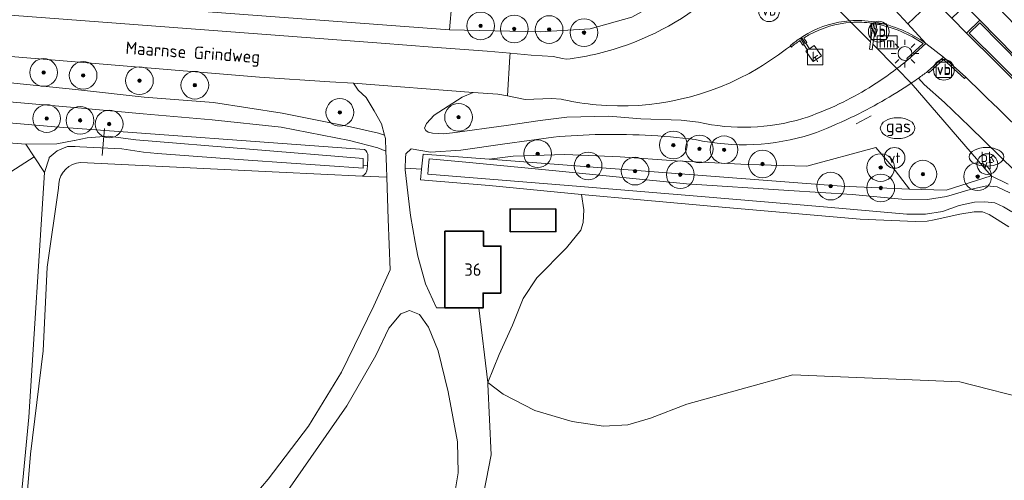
# Model space of a CAD drawing. Header units: metres. Extents: x 153919 to 160124, y 449312 to 452850.
# Tile 17 of 81: x 156068 to 156211, y 450953 to 451020. Entities that reach past the tile are written whole.
import ezdxf
from ezdxf.enums import TextEntityAlignment as Align

# ---------------------------------------------------------------- set-up
doc = ezdxf.new("R2010")
doc.units = ezdxf.units.M
for name, color, linetype, lineweight in [('B-WE-GR-BEPLANTING_CULTUUR_BOSPLANTSOEN-GV', 90, 'Continuous', 18), ('B-WE-GR-BOOM-S', 90, 'Continuous', 25), ('B-WE-GR-BOS_GEMENGD-GV', 40, 'Continuous', 13), ('B-WE-GR-BOS_LOOF-GV', 40, 'Continuous', 13), ('B-WE-GR-GROENVOORZIENING-GV', 80, 'Continuous', 18), ('B-WE-IE-MEUBILAIR_WATERWEGMEUBILAIR-S', 150, 'Continuous', 25), ('B-WE-IE-MEUBILAIR_WEGMEUBILAIR-GV', 7, 'Continuous', 18), ('B-WE-IE-MEUBILAIR_WEGMEUBILAIR-S', 7, 'Continuous', 25), ('B-WE-IE-MEUBILAIR_WEGMEUBILAIR_PAAL-S', 7, 'Continuous', 25), ('B-WE-IE-TERREINAFSCHEIDING_KUNSTMATIG_HEKWERK-G', 20, 'IE-TERREINAFSCHEIDING-KUNSTMATIG', 18), ('B-WE-KL-ET_LS_OV_LICHTMAST-S', 190, 'Continuous', 25), ('B-WE-KL-GAS_PUT-S', 30, 'Continuous', 25), ('B-WE-KL-WATER-S', 170, 'Continuous', 25), ('B-WE-KW-KUNSTWERK_STUW-G', 170, 'Continuous', 18), ('B-WE-OG-BEBOUWING-GV', 7, 'Continuous', 35), ('B-WE-OG-BEBOUWING-T18', 7, 'Continuous', 18), ('B-WE-OG-TERREIN_CULTUURSCHEIDING-GV', 7, 'Continuous', 18), ('B-WE-OG-TERREIN_ERF-GV', 7, 'Continuous', 18), ('B-WE-OG-TOPOGRAFIE-T18', 7, 'Continuous', 18), ('B-WE-OG-TOPOGRAFIE_WATER-GV', 130, 'Continuous', 18), ('B-WE-OG-TOPOGRAFIE_WATER_SLOOT-GV', 120, 'Continuous', 18), ('B-WE-RI-GWA_KOLK-S', 30, 'Continuous', 25), ('B-WE-VH-VERHARDING_ASFALT-GV', 252, 'Continuous', 18), ('B-WE-VH-VERHARDING_GESLOTEN-GV', 252, 'Continuous', 18), ('B-WE-VH-VERHARDING_OPEN-GV', 252, 'Continuous', 18)]:
    doc.layers.add(name, color=color, linetype=linetype, lineweight=lineweight)
doc.styles.add('NLCS-ISO', font='NLCS-ISO.ttf')
doc.styles.add('NLCS-ISO-M1000-T18', font='NLCS-ISO.ttf', dxfattribs={"height": 1.8})
doc.linetypes.add('IE-TERREINAFSCHEIDING-KUNSTMATIG', pattern='A,4,[82,NLCS.SHX,S=0.75,R=90,X=0,Y=0],4,-2', length=10)

# ---------------------------------------------------------------- blocks, each defined once
blk = doc.blocks.new('SIE-WEG_VERKEERSBORD-SO')
at = {"color": 0, "linetype": 'ByBlock', "lineweight": 18}
blk.add_lwpolyline([(-1.125, -1.125), (1.125, -1.125), (1.125, 1.125), (-1.125, 1.125)], close=True, dxfattribs=at)
at = {"color": 0, "linetype": 'ByBlock', "lineweight": 18, "style": 'NLCS-ISO'}
blk.add_text('vb', height=1.5, dxfattribs=at).set_placement((0, 0), align=Align.MIDDLE_CENTER)
blk = doc.blocks.new('SIE-WATER_VERKLIKKER_TRANSPORTLEIDING-SO')
at = {"color": 0, "linetype": 'ByBlock', "lineweight": 18}
blk.add_circle((0, 0), 1.5, dxfattribs=at)
at = {"color": 0, "linetype": 'ByBlock', "lineweight": 18, "style": 'NLCS-ISO'}
blk.add_text('vt', height=1.5, dxfattribs=at).set_placement((0, 0), align=Align.MIDDLE_CENTER)
blk = doc.blocks.new('SKL-ET_OV_LICHTMAST-SO')
at = {"color": 0, "linetype": 'ByBlock', "lineweight": 18}
for points in [[(0, 2), (0, 1.25)], [(-1.25, 0), (-2, 0)], [(-1.41, 1.41), (-0.88, 0.88)], [(0.88, 0.88), (1.41, 1.41)], [(2, 0), (1.25, 0)], [(-1.41, -1.41), (-0.88, -0.88)], [(0, -1.25), (0, -2)], [(0.88, -0.88), (1.41, -1.41)]]:
    blk.add_lwpolyline(points, dxfattribs=at)
blk.add_circle((0, 0), 1, dxfattribs=at)
blk = doc.blocks.new('SIE-WEG_PAAL_VERKEERSBORD-SO')
at = {"color": 0, "linetype": 'ByBlock', "lineweight": 18}
blk.add_circle((0, 0), 1.5, dxfattribs=at)
at = {"color": 0, "linetype": 'ByBlock', "lineweight": 18, "style": 'NLCS-ISO'}
blk.add_text('vb', height=1.5, dxfattribs=at).set_placement((0, 0.13), align=Align.MIDDLE_CENTER)
blk = doc.blocks.new('SIE-WEG_PAAL_HECTOMETERPAAL-SO')
at = {"color": 0, "linetype": 'ByBlock', "lineweight": 18}
blk.add_lwpolyline([(-1.44375, -0.94375), (1.44375, -0.94375), (1.44375, 0.94375), (-1.44375, 0.94375)], close=True, dxfattribs=at)
at = {"color": 0, "linetype": 'ByBlock', "lineweight": 18, "style": 'NLCS-ISO'}
blk.add_text('hm', height=1.5, dxfattribs=at).set_placement((0, 0), align=Align.MIDDLE_CENTER)
at = {"style": 'NLCS-ISO'}
blk.add_attdef('WAARDE', (2.13125, -1.69375), '', height=1.5, dxfattribs=at)
blk = doc.blocks.new('SRI-KOLK-SO')
at = {"color": 0, "linetype": 'ByBlock', "lineweight": 18}
blk.add_lwpolyline([(-1.125, -1.125), (1.125, -1.125), (1.125, 1.125), (-1.125, 1.125)], close=True, dxfattribs=at)
at = {"color": 0, "linetype": 'ByBlock', "lineweight": 18, "style": 'NLCS-ISO'}
blk.add_text('k', height=1.5, dxfattribs=at).set_placement((0, 0), align=Align.MIDDLE_CENTER)
blk = doc.blocks.new('SKL-GAS_PUT-SO')
at = {"color": 0, "linetype": 'ByBlock', "lineweight": 18}
blk.add_ellipse((0, 0), major_axis=(2.5, 0), ratio=0.601255, dxfattribs=at)
at = {"color": 0, "linetype": 'ByBlock', "lineweight": 18, "style": 'NLCS-ISO'}
blk.add_text('gas', height=1.8, dxfattribs=at).set_placement((0.12, 0.3), align=Align.MIDDLE_CENTER)
blk = doc.blocks.new('SKL-WATER_BRANDKRAAN_BRANDPUT-SO')
at = {"color": 0, "linetype": 'ByBlock', "lineweight": 18}
blk.add_ellipse((0, 0), major_axis=(2.5, 0), ratio=0.54, dxfattribs=at)
at = {"color": 0, "linetype": 'ByBlock', "lineweight": 18, "style": 'NLCS-ISO'}
blk.add_text('bk', height=1.5, dxfattribs=at).set_placement((0.16, 0), align=Align.MIDDLE_CENTER)
blk = doc.blocks.new('SGR-BOOM_01-SO')
at = {"linetype": 'ByBlock', "lineweight": 18}
h = blk.add_hatch(color=0, dxfattribs=at)
h.dxf.hatch_style = 1
edge = h.paths.add_edge_path()
edge.add_arc((0, 0), 0.25, 0, 360)
at = {"color": 0, "linetype": 'ByBlock', "lineweight": 18}
for radius in [2, 0.25]:
    blk.add_circle((0, 0), radius, dxfattribs=at)

msp = doc.modelspace()

# ---------------------------------------------------------------- linework, layer by layer
at = {"layer": 'B-WE-GR-BEPLANTING_CULTUUR_BOSPLANTSOEN-GV', "flags": 128}
for points in [[(156131.143, 451026.303), (156130.507, 451018.538), (156143.565, 451018.239), (156150.803, 451018.684), (156156.816, 451020.354), (156163.342, 451024.02), (156158.935, 451023.925)], [(156136.233, 450999.859), (156149.379, 450998.862), (156187.061, 450995.967), (156196.884, 450995.542), (156194.363, 450998.827), (156192.057, 451001.562), (156182.094, 450998.864), (156173.519, 450999.086), (156163.164, 450999.643), (156155.146, 451000.2), (156147.129, 451000.534), (156139.668, 451000.311)]]:
    msp.add_lwpolyline(points, close=True, dxfattribs=at)
at = {"layer": 'B-WE-GR-BOS_GEMENGD-GV', "flags": 128}
for points in [[(156189.78, 450991.202), (156170.373, 450992.857), (156158.057, 450993.968), (156149.544, 450994.779), (156149.875, 450992.519), (156149.807, 450990.69), (156149.469, 450989.607), (156147.369, 450987.033), (156143.103, 450982.699), (156141.139, 450979.719), (156139.581, 450975.859), (156137.685, 450971.66), (156136.015, 450967.583), (156138.227, 450965.904), (156142.832, 450963.534), (156148.182, 450961.976), (156152.72, 450961.299), (156156.241, 450961.502), (156159.492, 450962.45), (156164.774, 450964.482), (156180.066, 450968.71), (156204.164, 450967.67), (156215.086, 450964.896)], [(156211.245, 450990.097), (156208.421, 450991.863), (156207.451, 450992.235), (156206.235, 450992.245), (156204.164, 450991.897), (156200.438, 450991.076), (156199.426, 450990.882), (156197.764, 450990.854), (156189.78, 450991.202)]]:
    msp.add_lwpolyline(points, dxfattribs=at)
at = {"layer": 'B-WE-GR-BOS_LOOF-GV', "flags": 128}
for points in [[(156060.099, 451023.836), (156130.507, 451018.538), (156131.143, 451026.303)], [(156083.581, 450929.536), (156099.398, 450947.848), (156104.302, 450953.617), (156110.136, 450961.302), (156114.886, 450969.07), (156119.584, 450978.68), (156121.939, 450983.878), (156121.656, 450991.201), (156121.449, 450997.251), (156117.935, 450997.421), (156105.917, 450998.001), (156077.234, 450999.357)], [(156074.082, 450996.298), (156074.025, 450995.664), (156072.418, 450984.261), (156071.836, 450972.177), (156070.009, 450957.233), (156066.737, 450917.922), (156065.241, 450906.082), (156065.518, 450898.19), (156065.532, 450891.045), (156065.166, 450886.027), (156064.833, 450883.244), (156064.699, 450882.907), (156063.289, 450879.342), (156063.128, 450878.936), (156060.258, 450873.476), (156057.811, 450869.409), (156055.433, 450867.411), (156053.055, 450866.032)], [(156119.017, 450933.864), (156125.585, 450940.636), (156127.901, 450942.387), (156129.496, 450944.473), (156129.586, 450944.672), (156130.542, 450947.488), (156131.188, 450951.074), (156131.726, 450954.549), (156131.657, 450959.047), (156130.295, 450966.23), (156128.853, 450972.158), (156127.448, 450975.603), (156126.142, 450977.427), (156124.708, 450977.995), (156123.461, 450977.534), (156121.723, 450975.442), (156119.865, 450971.481), (156115.648, 450964.213), (156105.254, 450949.285), (156086.012, 450927.304)]]:
    msp.add_lwpolyline(points, dxfattribs=at)
at = {"layer": 'B-WE-GR-BOS_LOOF-GV'}
msp.add_lwpolyline([(156077.234, 450999.357, 0.3726989), (156074.082, 450996.298)], format="xyb", dxfattribs=at)
at = {"layer": 'B-WE-GR-GROENVOORZIENING-GV'}
for points in [[(156191.786, 451019.699, 0.0609543), (156188.259, 451019.852)], [(156199.264, 451016.593, 0.1091888), (156191.993, 451019.663)], [(156195.084, 451012.95, 0.0112562), (156196.662, 451014.22)], [(156199.503, 451012.508, -0.0062545), (156198.176, 451011.553)], [(156198.176, 451011.553, -0.0051672), (156197.158, 451010.852)], [(156229.895, 450987.42, 0.0016471), (156205.009, 451011.711)]]:
    msp.add_lwpolyline(points, format="xyb", dxfattribs=at)
at = {"layer": 'B-WE-GR-GROENVOORZIENING-GV', "flags": 128}
for points in [[(156188.259, 451019.852), (156188.49, 451019.618), (156191.288, 451016.789), (156191.568, 451018.725)], [(156191.568, 451018.725), (156191.617, 451018.719), (156191.786, 451019.699)], [(156191.993, 451019.663), (156191.86, 451018.685), (156191.993, 451018.667), (156191.62, 451016.453), (156195.084, 451012.95)], [(156196.662, 451014.22), (156199.264, 451016.593)], [(156205.009, 451011.711), (156201.804, 451014.613), (156199.503, 451012.508)], [(156197.158, 451010.852), (156208.673, 450997.446), (156211.157, 450996.226)], [(156198.176, 451011.553), (156199.021, 451010.669), (156201.953, 451008.067), (156205.545, 451004.561), (156214.325, 450995.993), (156222.754, 450987.767), (156230.607, 450980.103), (156239.649, 450971.334), (156251.657, 450960.075), (156264.262, 450948.527), (156294.202, 450921.023), (156303.053, 450912.717), (156306.518, 450916.441), (156290.442, 450931.435), (156259.935, 450959.143)], [(156327.644, 450896.496), (156320.518, 450903.384), (156306.518, 450916.441), (156303.053, 450912.717), (156294.202, 450921.023), (156264.262, 450948.527), (156251.657, 450960.075), (156239.649, 450971.334), (156230.607, 450980.103), (156222.754, 450987.767), (156214.325, 450995.993), (156205.545, 451004.561), (156201.953, 451008.067), (156199.021, 451010.669), (156198.176, 451011.553)]]:
    msp.add_lwpolyline(points, dxfattribs=at)
at = {"layer": 'B-WE-IE-MEUBILAIR_WEGMEUBILAIR-GV'}
for points in [[(156188.259, 451019.852, 0.1092247), (156182.237, 451018.016)], [(156182.368, 451017.803, -0.1130382), (156188.49, 451019.618)], [(156191.786, 451019.699, 0.0609543), (156188.259, 451019.852)], [(156188.49, 451019.618, -0.0525843), (156191.495, 451019.492)], [(156199.264, 451016.593, 0.1091888), (156191.993, 451019.663)], [(156192.205, 451019.368, -0.1010616), (156198.864, 451016.567)], [(156182.237, 451018.016, 0.0096954), (156181.289, 451017.429)], [(156181.643, 451017.355, -0.0026131), (156182.368, 451017.803)], [(156180.241, 451016.715, -0.0057882), (156179.68, 451016.248)], [(156179.841, 451016.057, 0.004907), (156180.403, 451016.524)], [(156181.166, 451017.349, 0.0108844), (156180.241, 451016.715)], [(156180.403, 451016.524, -0.0085791), (156181.07, 451016.985)]]:
    msp.add_lwpolyline(points, format="xyb", dxfattribs=at)
at = {"layer": 'B-WE-IE-MEUBILAIR_WEGMEUBILAIR-GV', "flags": 128}
for points in [[(156188.49, 451019.618), (156188.259, 451019.852)], [(156188.259, 451019.852), (156188.49, 451019.618)], [(156191.495, 451019.492), (156191.369, 451018.753), (156191.568, 451018.725), (156191.617, 451018.719), (156191.786, 451019.699)], [(156191.993, 451019.663), (156191.86, 451018.685), (156191.993, 451018.667)], [(156191.993, 451018.667), (156192.107, 451018.652), (156192.205, 451019.368)], [(156236.859, 450989.643), (156222.081, 451004.619), (156207.042, 451019.924), (156205.143, 451018.062), (156214.003, 451009.315)], [(156214.18, 451009.492), (156205.499, 451018.061), (156207.039, 451019.571), (156221.903, 451004.444), (156236.682, 450989.466)], [(156179.68, 451016.248), (156179.841, 451016.057)], [(156181.07, 451016.985), (156181.495, 451016.338), (156181.623, 451016.422), (156181.709, 451016.478), (156181.166, 451017.349)], [(156181.289, 451017.429), (156181.866, 451016.579), (156181.947, 451016.631)], [(156181.947, 451016.631), (156182.064, 451016.709), (156181.643, 451017.355)], [(156198.864, 451016.567), (156196.494, 451014.405), (156196.662, 451014.22), (156199.264, 451016.593)]]:
    msp.add_lwpolyline(points, dxfattribs=at)
msp.add_lwpolyline([(156201.804, 451014.613), (156199.503, 451012.508), (156199.672, 451012.324), (156201.805, 451014.275), (156204.841, 451011.526), (156205.009, 451011.711)], close=True, dxfattribs=at)
at = {"layer": 'B-WE-IE-TERREINAFSCHEIDING_KUNSTMATIG_HEKWERK-G', "flags": 128}
msp.add_lwpolyline([(156189.187, 451004.966), (156191.36, 451006.139)], dxfattribs=at)
at = {"layer": 'B-WE-KW-KUNSTWERK_STUW-G', "flags": 128}
msp.add_lwpolyline([(156080.709, 451004.296), (156080.357, 451000.373)], dxfattribs=at)
at = {"layer": 'B-WE-OG-BEBOUWING-GV', "flags": 128}
for points in [[(156145.842, 450992.678), (156139.249, 450992.66), (156139.258, 450989.373), (156145.851, 450989.391)], [(156129.834, 450978.373), (156134.731, 450978.369), (156135.35, 450978.369), (156135.352, 450980.512), (156137.9, 450980.51), (156137.904, 450987.311), (156135.383, 450987.312), (156135.384, 450989.442), (156129.841, 450989.445)]]:
    msp.add_lwpolyline(points, close=True, dxfattribs=at)
at = {"layer": 'B-WE-OG-TERREIN_CULTUURSCHEIDING-GV', "flags": 128}
for points in [[(156173.23, 451035.032), (156168.794, 451039.2), (156170.023, 451037.008), (156170.368, 451036.36), (156170.638, 451035.396), (156170.674, 451033.279), (156170.474, 451031.44), (156170.126, 451030.097), (156169.515, 451028.673), (156168.776, 451027.192), (156167.842, 451025.703), (156166.639, 451024.801), (156165.913, 451024.364), (156165.262, 451024.16), (156163.779, 451024.029), (156163.342, 451024.02), (156156.816, 451020.354), (156150.803, 451018.684), (156143.565, 451018.239), (156130.507, 451018.538), (156060.099, 451023.836)], [(155983.271, 451018.411), (156000, 451016.958), (156014.388, 451015.71), (156056.288, 451011.993), (156076.483, 451009.943), (156086.429, 451008.815), (156096.4, 451008.035), (156106.319, 451006.523), (156116.209, 451004.535), (156120.237, 451003.616), (156121.118, 451003.326), (156120.661, 451004.953), (156119.6, 451006.855), (156118.464, 451008.755), (156117.292, 451009.844), (156116.631, 451010.819), (156113.193, 451011.036), (156103.054, 451011.694), (156037.599, 451017.144), (156000, 451020.183), (155990.731, 451020.933)], [(156059.981, 451021.194), (156120.651, 451016.609), (156128.035, 451016.047), (156135.941, 451015.464), (156139.228, 451015.175), (156142.275, 451014.907), (156145.438, 451014.684), (156146.822, 451014.399), (156147.332, 451014.294)], [(156195.084, 451012.95), (156191.62, 451016.453), (156191.49, 451015.68), (156191.135, 451015.734), (156191.288, 451016.789), (156188.49, 451019.618), (156188.259, 451019.852)], [(156180.241, 451016.715), (156179.68, 451016.248), (156179.716, 451016.206)], [(156181.289, 451017.429), (156181.866, 451016.579), (156181.947, 451016.631), (156182.447, 451015.794), (156183.157, 451016.288), (156184.19, 451014.798), (156182.988, 451013.961), (156181.955, 451015.451), (156182.154, 451015.59), (156181.623, 451016.422), (156181.709, 451016.478), (156181.166, 451017.349)], [(156000, 451010.947), (156073.504, 451004.515), (156118.209, 451001.261), (156118.403, 451001.127), (156118.546, 451000.891), (156118.703, 451000.562), (156118.724, 451000.149), (156118.654, 450998.898), (156118.626, 450998.403), (156118.568, 450998.184), (156118.399, 450997.848), (156118.237, 450997.643), (156117.935, 450997.421), (156121.449, 450997.251), (156121.399, 450998.726), (156121.355, 451000), (156121.32, 451001.035), (156120.141, 451001.49), (156116.076, 451002.539), (156106.182, 451004.477), (156096.233, 451005.54), (156086.269, 451006.421), (156076.309, 451007.349), (156055.84, 451009.11)], [(156208.673, 450997.446), (156197.158, 451010.852)], [(156146.996, 451008.448), (156146.615, 451008.507), (156145.204, 451008.645), (156141.419, 451008.496), (156138.869, 451008.99), (156137.452, 451009.264), (156133.903, 451009.514), (156132.307, 451008.807), (156128.266, 451006.195), (156127.161, 451005.03), (156126.895, 451004.348), (156127.06, 451003.986), (156127.424, 451003.782), (156128.053, 451003.599), (156129.674, 451003.542), (156130.918, 451003.659), (156138.687, 451004.749), (156143.566, 451005.462), (156145.87, 451005.72), (156147.425, 451005.914), (156153.494, 451006.095), (156158.116, 451005.668), (156163.914, 451005.51), (156166.416, 451005.191)], [(156151.502, 451003.406), (156146.342, 451003.118), (156145.498, 451003.045), (156138.485, 451002.1), (156132.125, 451001.145), (156127.741, 451000.894), (156124.966, 451001.336), (156124.168, 451000.655), (156124.143, 451000), (156124.089, 450998.558), (156126.459, 450998.41), (156126.689, 451000.583), (156136.233, 450999.859), (156139.668, 451000.311), (156147.129, 451000.534), (156155.146, 451000.2), (156163.164, 450999.643), (156173.519, 450999.086), (156182.094, 450998.864), (156192.057, 451001.562), (156194.363, 450998.827), (156196.884, 450995.542), (156202.174, 450995.38), (156208.673, 450997.446)]]:
    msp.add_lwpolyline(points, dxfattribs=at)
at = {"layer": 'B-WE-OG-TERREIN_CULTUURSCHEIDING-GV'}
for points in [[(156151.994, 451015.133, 0.1091108), (156167.531, 451022.726)], [(156188.259, 451019.852, 0.1092247), (156182.237, 451018.016)], [(156182.237, 451018.016, 0.0096954), (156181.289, 451017.429)], [(156179.716, 451016.206, -0.0251322), (156175.066, 451013.015)], [(156181.166, 451017.349, 0.0108844), (156180.241, 451016.715)], [(156147.332, 451014.294, 0.029362), (156151.994, 451015.133)], [(156175.066, 451013.015, -0.1590942), (156151.683, 451007.719)], [(156186.762, 451007.843, 0.0527639), (156195.084, 451012.95)], [(156197.158, 451010.852, -0.037069), (156188.432, 451005.862)], [(156151.683, 451007.719, -0.0305345), (156146.996, 451008.448)], [(156181.489, 451005.715, 0.0306977), (156186.762, 451007.843)], [(156166.416, 451005.191, 0.1268506), (156181.489, 451005.715)], [(156188.432, 451005.862, -0.0228223), (156182.735, 451003.454)], [(156165.98, 451002.686, 0.0389555), (156151.502, 451003.406)], [(156182.735, 451003.454, -0.1310663), (156165.98, 451002.686)]]:
    msp.add_lwpolyline(points, format="xyb", dxfattribs=at)
at = {"layer": 'B-WE-OG-TERREIN_ERF-GV', "flags": 128}
for points in [[(156134.731, 450978.369), (156136.015, 450967.583), (156137.685, 450971.66), (156139.581, 450975.859), (156141.139, 450979.719), (156143.103, 450982.699), (156147.369, 450987.033), (156149.469, 450989.607), (156149.807, 450990.69), (156149.875, 450992.519), (156149.544, 450994.779), (156136.221, 450996.048), (156126.295, 450996.857), (156126.459, 450998.41), (156124.089, 450998.558), (156124.08, 450998.318), (156124.499, 450995.005), (156124.868, 450991.741), (156125.541, 450987.891), (156125.917, 450985.832), (156127.044, 450981.828), (156128.634, 450978.373), (156129.834, 450978.373), (156129.841, 450989.445), (156135.384, 450989.442), (156135.383, 450987.312), (156137.904, 450987.311), (156137.9, 450980.51), (156135.352, 450980.512), (156135.35, 450978.369)], [(156139.258, 450989.373), (156139.249, 450992.66), (156145.842, 450992.678), (156145.851, 450989.391)]]:
    msp.add_lwpolyline(points, close=True, dxfattribs=at)
msp.add_lwpolyline([(156215.086, 450964.896), (156204.164, 450967.67), (156180.066, 450968.71), (156164.774, 450964.482), (156159.492, 450962.45), (156156.241, 450961.502), (156152.72, 450961.299), (156148.182, 450961.976), (156142.832, 450963.534), (156138.227, 450965.904), (156136.015, 450967.583), (156136.043, 450967.35), (156136.491, 450957.14), (156134.333, 450946.037)], dxfattribs=at)
at = {"layer": 'B-WE-OG-TOPOGRAFIE_WATER-GV', "flags": 128}
for points in [[(156060.493, 450993.765), (156063.75, 450995.86), (156070.524, 451000.217), (156069.322, 451002.037), (156063.07, 451002.532), (156028.703, 451005.528), (156005.663, 451007.391), (156000, 451007.623), (155999.537, 451007.643), (155995.507, 451007.557), (155985.466, 451009.864)], [(156048.725, 450865.196), (156052.432, 450866.497), (156053.88, 450867.336), (156055.952, 450868.9), (156057.59, 450870.402), (156058.637, 450871.836), (156059.918, 450874.968), (156061.278, 450878.616), (156062.697, 450885), (156063.512, 450889.836), (156063.577, 450893.347), (156064.01, 450901.365), (156064.287, 450908.312), (156065.083, 450913.999), (156069.787, 450962.612), (156072.039, 450997.923), (156070.524, 451000.217), (156063.75, 450995.86), (156060.493, 450993.765)], [(156211.362, 450995.01), (156209.54, 450995.875), (156208.028, 450996.014), (156205.666, 450995.476), (156202.227, 450994.455), (156199.48, 450994.024), (156195.8, 450994.069), (156188.641, 450994.753), (156179.489, 450995.349), (156164.723, 450996.283), (156145.827, 450998.178), (156132.829, 450999.412), (156127.537, 450999.914), (156127.409, 450998.351), (156127.355, 450997.7), (156145.833, 450996.178), (156149.382, 450995.889), (156166.824, 450994.471), (156183.956, 450993.009), (156196.532, 450991.919), (156199.189, 450991.909), (156201.671, 450992.302), (156204.053, 450993.153), (156206.271, 450993.641), (156207.77, 450993.687), (156209.234, 450993.55), (156210.482, 450992.972), (156211.67, 450992.245)]]:
    msp.add_lwpolyline(points, dxfattribs=at)
msp.add_lwpolyline([(156069.322, 451002.037), (156070.524, 451000.217), (156072.039, 450997.923), (156072.681, 451000), (156072.719, 451000.122), (156073.86, 451001.048), (156075.35, 451001.71), (156076.461, 451001.681), (156077.121, 451001.663), (156083.198, 451001.337), (156086.336, 451000.894), (156088.347, 451000.678), (156097.387, 451000), (156101.441, 450999.696), (156118.053, 450998.576), (156118.04, 450998.952), (156118.006, 450999.944), (156085.195, 451002.646), (156081.203, 451003.2), (156078.208, 451002.934), (156076.37, 451002.576), (156076.343, 451002.571), (156076.296, 451002.562), (156073.82, 451002.08)], close=True, dxfattribs=at)
at = {"layer": 'B-WE-OG-TOPOGRAFIE_WATER_SLOOT-GV', "flags": 128}
for points in [[(156063.07, 451002.532), (156069.322, 451002.037), (156073.82, 451002.08), (156076.296, 451002.562), (156076.343, 451002.571), (156076.37, 451002.576), (156078.208, 451002.934), (156081.203, 451003.2), (156085.195, 451002.646), (156118.006, 450999.944), (156118.04, 450998.952), (156118.601, 450998.901), (156118.654, 450998.898), (156118.724, 451000.149), (156118.703, 451000.562), (156118.546, 451000.891), (156118.403, 451001.127), (156118.209, 451001.261), (156073.504, 451004.515), (156000, 451010.947)], [(156077.234, 450999.357), (156105.917, 450998.001), (156117.935, 450997.421), (156118.237, 450997.643), (156118.399, 450997.848), (156118.568, 450998.184), (156118.626, 450998.403), (156118.654, 450998.898), (156118.601, 450998.901), (156118.04, 450998.952), (156118.053, 450998.576), (156101.441, 450999.696), (156097.387, 451000), (156088.347, 451000.678), (156086.336, 451000.894), (156083.198, 451001.337), (156077.121, 451001.663), (156076.461, 451001.681), (156075.35, 451001.71), (156073.86, 451001.048), (156072.719, 451000.122), (156072.681, 451000), (156072.039, 450997.923), (156069.787, 450962.612), (156065.083, 450913.999)], [(156211.157, 450996.226), (156208.673, 450997.446), (156202.174, 450995.38), (156196.884, 450995.542), (156187.061, 450995.967), (156149.379, 450998.862), (156136.233, 450999.859), (156126.689, 451000.583), (156126.459, 450998.41), (156126.295, 450996.857), (156136.221, 450996.048), (156149.544, 450994.779), (156158.057, 450993.968), (156170.373, 450992.857), (156189.78, 450991.202), (156197.764, 450990.854), (156199.426, 450990.882), (156200.438, 450991.076), (156204.164, 450991.897), (156206.235, 450992.245), (156207.451, 450992.235), (156208.421, 450991.863), (156211.245, 450990.097)], [(156211.67, 450992.245), (156210.482, 450992.972), (156209.234, 450993.55), (156207.77, 450993.687), (156206.271, 450993.641), (156204.053, 450993.153), (156201.671, 450992.302), (156199.189, 450991.909), (156196.532, 450991.919), (156183.956, 450993.009), (156166.824, 450994.471), (156149.382, 450995.889), (156145.833, 450996.178), (156127.355, 450997.7), (156127.409, 450998.351), (156127.537, 450999.914), (156132.829, 450999.412), (156145.827, 450998.178), (156164.723, 450996.283), (156179.489, 450995.349), (156188.641, 450994.753), (156195.8, 450994.069), (156199.48, 450994.024), (156202.227, 450994.455), (156205.666, 450995.476), (156208.028, 450996.014), (156209.54, 450995.875), (156211.362, 450995.01)], [(156066.737, 450917.922), (156070.009, 450957.233), (156071.836, 450972.177), (156072.418, 450984.261), (156074.025, 450995.664), (156074.082, 450996.298)]]:
    msp.add_lwpolyline(points, dxfattribs=at)
at = {"layer": 'B-WE-OG-TOPOGRAFIE_WATER_SLOOT-GV'}
msp.add_lwpolyline([(156074.082, 450996.298, -0.3726989), (156077.234, 450999.357)], format="xyb", dxfattribs=at)
at = {"layer": 'B-WE-VH-VERHARDING_ASFALT-GV', "flags": 128}
for points in [[(155990.731, 451020.933), (156000, 451020.183), (156037.599, 451017.144), (156103.054, 451011.694), (156113.193, 451011.036), (156116.631, 451010.819), (156133.903, 451009.514), (156137.452, 451009.264), (156138.869, 451008.99), (156139.208, 451014.678), (156139.228, 451015.175), (156135.941, 451015.464), (156128.035, 451016.047), (156120.651, 451016.609), (156059.981, 451021.194), (156055.894, 451021.529), (156020.299, 451024.446), (156012.146, 451025.115), (156003.15, 451025.852), (155982.977, 451027.52)], [(156188.259, 451019.852), (156183.114, 451025.055)], [(155985.65, 451015.546), (156000, 451014.407), (156014.277, 451013.275), (156055.84, 451009.11), (156076.309, 451007.349), (156086.269, 451006.421), (156096.233, 451005.54), (156106.182, 451004.477), (156116.076, 451002.539), (156120.141, 451001.49), (156121.32, 451001.035), (156121.259, 451002.823), (156121.118, 451003.326), (156120.237, 451003.616), (156116.209, 451004.535), (156106.319, 451006.523), (156096.4, 451008.035), (156086.429, 451008.815), (156076.483, 451009.943), (156056.288, 451011.993), (156014.388, 451015.71), (156000, 451016.958), (155983.271, 451018.411)], [(156179.716, 451016.206), (156179.68, 451016.248), (156180.241, 451016.715)], [(156181.166, 451017.349), (156181.289, 451017.429)], [(156147.332, 451014.294), (156146.822, 451014.399), (156145.438, 451014.684), (156142.275, 451014.907), (156139.228, 451015.175), (156139.208, 451014.678), (156138.869, 451008.99), (156141.419, 451008.496), (156145.204, 451008.645), (156146.615, 451008.507), (156146.996, 451008.448)], [(156197.158, 451010.852), (156195.084, 451012.95)], [(156166.416, 451005.191), (156163.914, 451005.51), (156158.116, 451005.668), (156153.494, 451006.095), (156147.425, 451005.914), (156145.87, 451005.72), (156143.566, 451005.462), (156138.687, 451004.749), (156130.918, 451003.659), (156129.674, 451003.542), (156128.053, 451003.599), (156127.424, 451003.782), (156127.06, 451003.986), (156126.895, 451004.348), (156127.161, 451005.03), (156128.266, 451006.195), (156132.307, 451008.807), (156133.903, 451009.514), (156116.631, 451010.819), (156117.292, 451009.844), (156118.464, 451008.755), (156119.6, 451006.855), (156120.661, 451004.953), (156121.118, 451003.326), (156121.259, 451002.823), (156121.32, 451001.035), (156121.355, 451000), (156121.399, 450998.726), (156121.449, 450997.251), (156121.656, 450991.201), (156121.939, 450983.878), (156119.584, 450978.68), (156114.886, 450969.07), (156110.136, 450961.302), (156104.302, 450953.617), (156099.398, 450947.848)], [(156134.333, 450946.037), (156136.491, 450957.14), (156136.043, 450967.35), (156136.015, 450967.583), (156134.731, 450978.369), (156129.834, 450978.373), (156128.634, 450978.373), (156127.044, 450981.828), (156125.917, 450985.832), (156125.541, 450987.891), (156124.868, 450991.741), (156124.499, 450995.005), (156124.08, 450998.318), (156124.089, 450998.558), (156124.143, 451000), (156124.168, 451000.655), (156124.966, 451001.336), (156127.741, 451000.894), (156132.125, 451001.145), (156138.485, 451002.1), (156145.498, 451003.045), (156146.342, 451003.118), (156151.502, 451003.406)], [(156105.254, 450949.285), (156115.648, 450964.213), (156119.865, 450971.481), (156121.723, 450975.442), (156123.461, 450977.534), (156124.708, 450977.995), (156126.142, 450977.427), (156127.448, 450975.603), (156128.853, 450972.158), (156130.295, 450966.23), (156131.657, 450959.047), (156131.726, 450954.549), (156131.188, 450951.074)]]:
    msp.add_lwpolyline(points, dxfattribs=at)
at = {"layer": 'B-WE-VH-VERHARDING_ASFALT-GV'}
for points in [[(156167.531, 451022.726, -0.1091108), (156151.994, 451015.133)], [(156182.237, 451018.016, -0.1092247), (156188.259, 451019.852)], [(156181.289, 451017.429, -0.0096954), (156182.237, 451018.016)], [(156175.066, 451013.015, 0.0251322), (156179.716, 451016.206)], [(156180.241, 451016.715, -0.0108844), (156181.166, 451017.349)], [(156151.994, 451015.133, -0.029362), (156147.332, 451014.294)], [(156151.683, 451007.719, 0.1590942), (156175.066, 451013.015)], [(156195.084, 451012.95, -0.0527639), (156186.762, 451007.843)], [(156188.432, 451005.862, 0.037069), (156197.158, 451010.852)], [(156146.996, 451008.448, 0.0305345), (156151.683, 451007.719)], [(156186.762, 451007.843, -0.0306977), (156181.489, 451005.715)], [(156181.489, 451005.715, -0.1268506), (156166.416, 451005.191)], [(156182.735, 451003.454, 0.0228223), (156188.432, 451005.862)], [(156151.502, 451003.406, -0.0389555), (156165.98, 451002.686)], [(156165.98, 451002.686, 0.1310663), (156182.735, 451003.454)]]:
    msp.add_lwpolyline(points, format="xyb", dxfattribs=at)
at = {"layer": 'B-WE-VH-VERHARDING_GESLOTEN-GV', "flags": 128}
for points in [[(156160.973, 451058.036), (156186.662, 451030.232), (156196.649, 451019.424), (156200.305, 451022.918), (156198.483, 451024.749), (156198.25, 451024.513), (156176.2, 451047.413), (156164.106, 451060.268), (156153.283, 451072.222), (156154.015, 451072.994), (156152.489, 451074.337)], [(156199.264, 451016.593), (156196.649, 451019.424), (156186.662, 451030.232), (156160.973, 451058.036)], [(156242.622, 450984.059), (156247.739, 450979.306), (156263.207, 450964.963), (156269.07, 450959.527), (156270.104, 450958.572), (156270.664, 450959.152), (156267.311, 450962.551), (156264.059, 450965.807), (156256.116, 450973.757), (156234.656, 450995.829), (156209.695, 451021.762), (156209.368, 451022.102), (156204.618, 451027.039), (156202.265, 451024.791), (156204.922, 451022.079), (156207.042, 451019.924)], [(156183.114, 451025.055), (156188.259, 451019.852)], [(156214.003, 451009.315), (156205.143, 451018.062), (156203, 451020.209), (156200.305, 451022.918), (156196.649, 451019.424), (156199.264, 451016.593), (156201.804, 451014.613), (156205.009, 451011.711)], [(156191.786, 451019.699), (156191.888, 451019.682), (156191.941, 451019.673), (156191.993, 451019.663)], [(156207.042, 451019.924), (156222.081, 451004.619), (156236.859, 450989.643)], [(156201.804, 451014.613), (156199.264, 451016.593), (156196.662, 451014.22)], [(156199.503, 451012.508), (156201.804, 451014.613)], [(156195.084, 451012.95), (156197.158, 451010.852)]]:
    msp.add_lwpolyline(points, dxfattribs=at)
at = {"layer": 'B-WE-VH-VERHARDING_GESLOTEN-GV'}
for points in [[(156188.259, 451019.852, -0.0609543), (156191.786, 451019.699)], [(156191.993, 451019.663, -0.1091888), (156199.264, 451016.593)], [(156196.662, 451014.22, -0.0112562), (156195.084, 451012.95)], [(156198.176, 451011.553, 0.0062545), (156199.503, 451012.508)], [(156197.158, 451010.852, 0.0051672), (156198.176, 451011.553)], [(156205.009, 451011.711, -0.0016471), (156229.895, 450987.42)]]:
    msp.add_lwpolyline(points, format="xyb", dxfattribs=at)
at = {"layer": 'B-WE-VH-VERHARDING_OPEN-GV', "flags": 128}
for points in [[(156203, 451020.209), (156205.143, 451018.062), (156207.042, 451019.924), (156204.922, 451022.079)], [(156191.86, 451018.685), (156191.993, 451019.663), (156191.941, 451019.673), (156191.888, 451019.682), (156191.786, 451019.699), (156191.617, 451018.719), (156191.568, 451018.725), (156191.288, 451016.789), (156191.135, 451015.734), (156191.49, 451015.68), (156191.62, 451016.453), (156191.993, 451018.667)], [(156181.623, 451016.422), (156182.154, 451015.59), (156181.955, 451015.451), (156182.988, 451013.961), (156184.19, 451014.798), (156183.157, 451016.288), (156182.447, 451015.794), (156181.947, 451016.631), (156181.866, 451016.579), (156181.289, 451017.429), (156181.166, 451017.349), (156181.709, 451016.478)]]:
    msp.add_lwpolyline(points, close=True, dxfattribs=at)
for points in [[(156236.859, 450989.643), (156222.081, 451004.619), (156207.042, 451019.924), (156205.143, 451018.062)], [(156205.143, 451018.062), (156214.003, 451009.315)]]:
    msp.add_lwpolyline(points, dxfattribs=at)

# ---------------------------------------------------------------- block references
at = {"layer": 'B-WE-GR-BOOM-S'}
for p in [(156134.982, 451019.117), (156139.84, 451018.675), (156144.876, 451018.587), (156149.911, 451018.145), (156071.902, 451012.387), (156077.604, 451011.961), (156085.732, 451011.21), (156093.727, 451010.548), (156072.348, 451005.733), (156114.663, 451006.617), (156131.8, 451005.915), (156077.163, 451005.468), (156081.359, 451004.938), (156162.81, 451001.898), (156166.572, 451001.341), (156143.225, 451000.642), (156170.132, 451001.22), (156150.507, 450998.884), (156175.679, 450999.161), (156192.737, 450998.648), (156157.286, 450998.131), (156163.815, 450997.629), (156198.832, 450997.697), (156206.741, 450997.335), (156185.51, 450995.966), (156192.75, 450995.7)]:
    msp.add_blockref('SGR-BOOM_01-SO', p, dxfattribs=at)
at = {"layer": 'B-WE-IE-MEUBILAIR_WATERWEGMEUBILAIR-S'}
for p in [(156194.736, 451000.05), (156208.13, 450999.151)]:
    msp.add_blockref('SIE-WATER_VERKLIKKER_TRANSPORTLEIDING-SO', p, dxfattribs=at)
at = {"layer": 'B-WE-IE-MEUBILAIR_WEGMEUBILAIR-S'}
for name, p in [('SIE-WEG_PAAL_VERKEERSBORD-SO', (156176.626, 451021.227)), ('SIE-WEG_PAAL_VERKEERSBORD-SO', (156192.46, 451018.278)), ('SIE-WEG_VERKEERSBORD-SO', (156192.46, 451018.278)), ('SIE-WEG_PAAL_VERKEERSBORD-SO', (156201.86, 451012.768)), ('SIE-WEG_VERKEERSBORD-SO', (156201.86, 451012.768))]:
    msp.add_blockref(name, p, dxfattribs=at)
at = {"layer": 'B-WE-IE-MEUBILAIR_WEGMEUBILAIR_PAAL-S'}
msp.add_blockref('SIE-WEG_PAAL_HECTOMETERPAAL-SO', (156193.654, 451016.724), dxfattribs=at)
at = {"layer": 'B-WE-KL-ET_LS_OV_LICHTMAST-S'}
msp.add_blockref('SKL-ET_OV_LICHTMAST-SO', (156196.244, 451015.124), dxfattribs=at)
at = {"layer": 'B-WE-KL-GAS_PUT-S'}
msp.add_blockref('SKL-GAS_PUT-SO', (156195.187, 451004.343), dxfattribs=at)
at = {"layer": 'B-WE-KL-WATER-S'}
msp.add_blockref('SKL-WATER_BRANDKRAAN_BRANDPUT-SO', (156208.028, 451000.204), dxfattribs=at)
at = {"layer": 'B-WE-RI-GWA_KOLK-S'}
msp.add_blockref('SRI-KOLK-SO', (156183.285, 451014.635), dxfattribs=at)

# ---------------------------------------------------------------- texts
at = {"layer": 'B-WE-OG-BEBOUWING-T18', "style": 'NLCS-ISO-M1000-T18'}
msp.add_text('36', height=1.8, dxfattribs=at).set_placement((156133.869, 450983.907), align=Align.MIDDLE)
at = {"layer": 'B-WE-OG-TOPOGRAFIE-T18', "style": 'NLCS-ISO-M1000-T18'}
msp.add_text('Maarnse Grindweg', height=1.8, rotation=356, dxfattribs=at).set_placement((156093.427, 451015.024), align=Align.MIDDLE)

doc.saveas('drawing.dxf')
